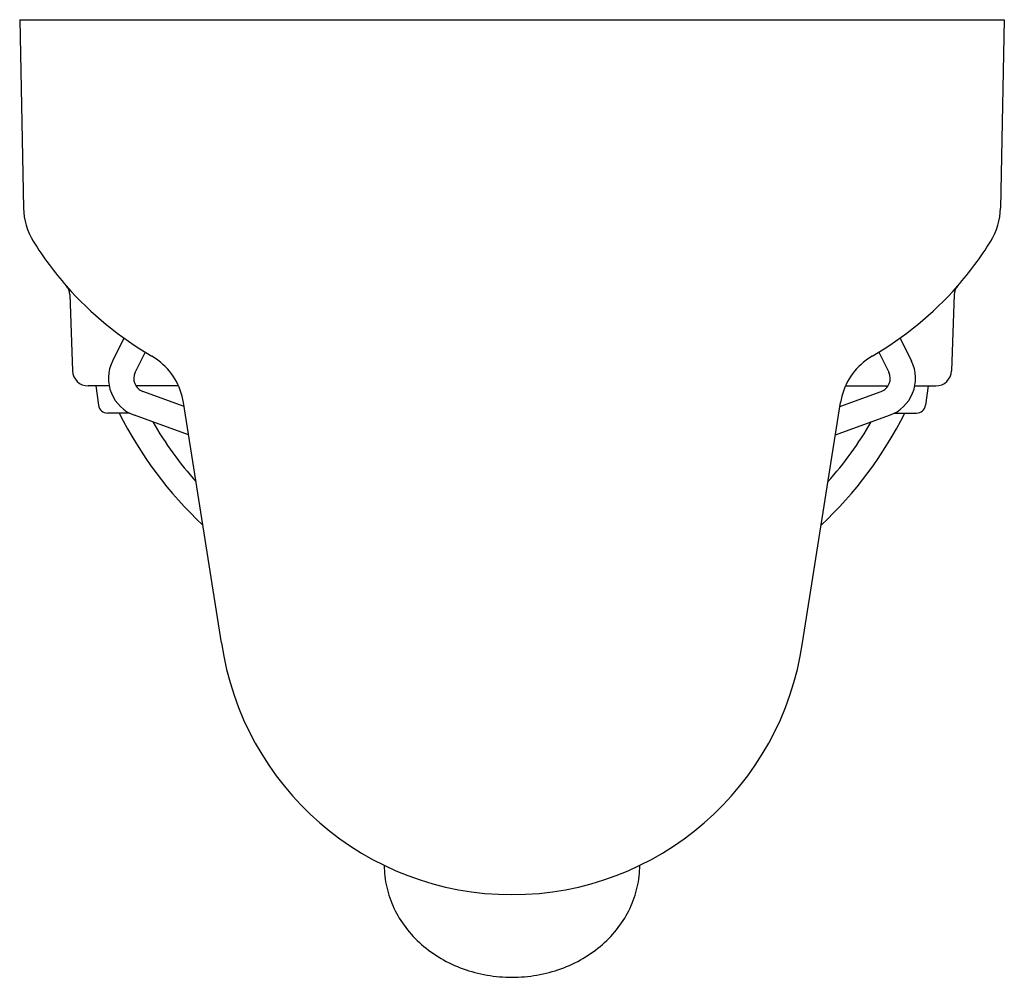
# Model space of a CAD drawing. Header units: millimetres. Extents: x -0.15 to 0.15, y -0.292 to 0.
import ezdxf

# ---------------------------------------------------------------- set-up
doc = ezdxf.new("R2010")
doc.units = ezdxf.units.MM
doc.layers.add('BLOCKS', color=3, linetype='Continuous')

msp = doc.modelspace()

# ---------------------------------------------------------------- linework, layer by layer
at = {"layer": 'BLOCKS', "linetype": 'Continuous'}
for p, q in [((-0.1499999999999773, 0), (-0.1488517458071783, -0.05735560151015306)), ((-0.1499999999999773, 0), (0.1499999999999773, 0)), ((0.1499999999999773, 0), (0.1488517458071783, -0.05735560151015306)), ((-0.134716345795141, -0.08365274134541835), (-0.1338995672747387, -0.1069476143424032)), ((0.134716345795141, -0.08365274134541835), (0.1338995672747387, -0.1069476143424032)), ((-0.1182921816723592, -0.09696849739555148), (-0.121733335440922, -0.1040076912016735)), ((0.1182921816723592, -0.09696849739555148), (0.121733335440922, -0.1040076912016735)), ((-0.1118122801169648, -0.1012677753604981), (-0.1148069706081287, -0.1073936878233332)), ((0.1118122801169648, -0.1012677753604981), (0.1148069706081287, -0.1073936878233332)), ((-0.1227222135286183, -0.1115570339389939), (-0.1291256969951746, -0.1115570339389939)), ((-0.1268305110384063, -0.1115323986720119), (-0.125987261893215, -0.1174351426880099)), ((-0.1015875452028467, -0.1115570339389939), (-0.1145545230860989, -0.1115570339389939)), ((-0.09990247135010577, -0.117762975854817), (-0.1124426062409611, -0.1132330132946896)), ((0.09990247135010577, -0.117762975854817), (0.1124426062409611, -0.1132330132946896)), ((0.1015875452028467, -0.1115570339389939), (0.1145545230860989, -0.1115570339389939)), ((0.1227222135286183, -0.1115570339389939), (0.1291256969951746, -0.1115570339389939)), ((0.1268305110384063, -0.1115323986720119), (0.125987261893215, -0.1174351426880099)), ((-0.0884871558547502, -0.189773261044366), (-0.1000885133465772, -0.1165893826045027)), ((0.0884871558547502, -0.189773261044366), (0.1000885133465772, -0.1165893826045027)), ((-0.1165525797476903, -0.1198275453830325), (-0.1232287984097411, -0.1198275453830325)), ((0.1165525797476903, -0.1198275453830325), (0.1232287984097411, -0.1198275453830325)), ((-0.0985240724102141, -0.1264582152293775), (-0.115061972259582, -0.1204841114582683)), ((0.0985240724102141, -0.1264582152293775), (0.115061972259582, -0.1204841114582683))]:
    msp.add_line(p, q, dxfattribs=at)
msp.add_polyline3d([(-0.0389189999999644, -0.2575560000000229, 0), (-0.03890790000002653, -0.258392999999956, 0), (-0.03887340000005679, -0.2592290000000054, 0), (-0.03881539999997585, -0.2600650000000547, 0), (-0.03873410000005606, -0.260897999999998, 0), (-0.03862930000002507, -0.2617299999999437, 0), (-0.03850130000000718, -0.2625600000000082, 0), (-0.03835010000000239, -0.2633859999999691, 0), (-0.03817579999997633, -0.2642090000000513, 0), (-0.03797840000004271, -0.2650280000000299, 0), (-0.03775819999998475, -0.2658420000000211, 0), (-0.03751520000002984, -0.266651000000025, 0), (-0.03724950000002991, -0.2674550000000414, 0), (-0.03696139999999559, -0.2682529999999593, 0), (-0.03665109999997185, -0.2690450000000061, 0), (-0.03631859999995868, -0.2698289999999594, 0), (-0.0359641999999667, -0.2706070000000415, 0), (-0.03558820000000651, -0.2713760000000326, 0), (-0.03519070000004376, -0.2721370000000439, 0), (-0.03477199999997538, -0.2728889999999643, 0), (-0.03433229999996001, -0.2736320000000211, 0), (-0.03387190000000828, -0.2743659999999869, 0), (-0.0333911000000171, -0.2750889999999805, 0), (-0.03289019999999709, -0.2758019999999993, 0), (-0.03236939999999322, -0.2765040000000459, 0), (-0.03182919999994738, -0.2771940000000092, 0), (-0.03126970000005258, -0.2778720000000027, 0), (-0.03069140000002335, -0.278539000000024, 0), (-0.03009459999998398, -0.2791919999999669, 0), (-0.02947959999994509, -0.2798330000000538, 0), (-0.02884689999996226, -0.2804599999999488, 0), (-0.02819669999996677, -0.2810729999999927, 0), (-0.02752959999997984, -0.2816719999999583, 0), (-0.02684590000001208, -0.2822569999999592, 0), (-0.02614600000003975, -0.2828269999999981, 0), (-0.0254303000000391, -0.2833819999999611, 0), (-0.02469929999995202, -0.2839209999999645, 0), (-0.02395339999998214, -0.2844440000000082, 0), (-0.02319309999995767, -0.2849509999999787, 0), (-0.02241879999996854, -0.2854409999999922, 0), (-0.02163099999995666, -0.285915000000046, 0), (-0.02083010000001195, -0.2863710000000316, 0), (-0.02001670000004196, -0.2868109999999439, 0), (-0.01919120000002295, -0.2872320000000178, 0), (-0.01835410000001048, -0.287636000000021, 0), (-0.01750600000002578, -0.2880209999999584, 0), (-0.01664730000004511, -0.2883890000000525, 0), (-0.015778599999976, -0.2887369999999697, 0), (-0.01490039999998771, -0.289067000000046, 0), (-0.01401310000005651, -0.2893780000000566, 0), (-0.01311750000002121, -0.2896700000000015, 0), (-0.01221390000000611, -0.2899419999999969, 0), (-0.01130299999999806, -0.2901950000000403, 0), (-0.01038519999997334, -0.2904280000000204, 0), (-0.00946121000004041, -0.2906420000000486, 0), (-0.008531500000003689, -0.2908350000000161, 0), (-0.007596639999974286, -0.2910090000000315, 0), (-0.006657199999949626, -0.2911619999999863, 0), (-0.005713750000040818, -0.2912949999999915, 0), (-0.004766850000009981, -0.2914070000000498, 0), (-0.003817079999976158, -0.2915000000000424, 0), (-0.002865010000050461, -0.2915719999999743, 0), (-0.001911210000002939, -0.2916229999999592, 0), (-0.0009562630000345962, -0.2916539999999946, 0), (-7.365099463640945e-07, -0.2916639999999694, 0), (0.0009547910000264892, -0.2916539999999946, 0), (0.001909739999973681, -0.2916229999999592, 0), (0.002863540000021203, -0.2915719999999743, 0), (0.003815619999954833, -0.2915000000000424, 0), (0.004765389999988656, -0.2914080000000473, 0), (0.005712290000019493, -0.2912949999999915, 0), (0.00665575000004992, -0.2911619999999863, 0), (0.007595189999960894, -0.2910090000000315, 0), (0.00853005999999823, -0.2908350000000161, 0), (0.009459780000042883, -0.2906420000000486, 0), (0.01038379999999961, -0.2904280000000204, 0), (0.01130160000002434, -0.2901950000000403, 0), (0.01221250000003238, -0.2899419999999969, 0), (0.01311610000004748, -0.2896700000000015, 0), (0.01401180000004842, -0.2893780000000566, 0), (0.01489900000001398, -0.2890680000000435, 0), (0.01577720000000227, -0.2887379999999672, 0), (0.01664600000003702, -0.2883890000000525, 0), (0.01750470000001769, -0.2880219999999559, 0), (0.01835280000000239, -0.287636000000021, 0), (0.01918990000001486, -0.2872330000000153, 0), (0.02001540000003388, -0.2868109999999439, 0), (0.02082889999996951, -0.286372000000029, 0), (0.0216298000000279, -0.285915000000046, 0), (0.02241760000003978, -0.2854419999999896, 0), (0.02319190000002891, -0.2849509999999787, 0), (0.02395230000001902, -0.2844440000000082, 0), (0.0246981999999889, -0.2839209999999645, 0), (0.02542919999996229, -0.2833819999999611, 0), (0.02614489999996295, -0.2828279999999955, 0), (0.02684480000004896, -0.2822579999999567, 0), (0.02752859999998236, -0.2816729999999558, 0), (0.02819569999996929, -0.2810739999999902, 0), (0.02884589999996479, -0.2804609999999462, 0), (0.02947859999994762, -0.2798330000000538, 0), (0.03009359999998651, -0.2791929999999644, 0), (0.03069049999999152, -0.278539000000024, 0), (0.03126880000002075, -0.2778730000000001, 0), (0.03182830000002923, -0.2771950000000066, 0), (0.03236860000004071, -0.2765040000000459, 0), (0.03288940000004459, -0.2758029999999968, 0), (0.03339040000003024, -0.275089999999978, 0), (0.03387120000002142, -0.2743669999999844, 0), (0.03433159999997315, -0.2736330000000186, 0), (0.03477129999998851, -0.2728899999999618, 0), (0.03519010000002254, -0.2721380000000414, 0), (0.03558759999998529, -0.2713770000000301, 0), (0.0359637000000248, -0.2706080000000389, 0), (0.03631810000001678, -0.2698299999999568, 0), (0.03665060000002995, -0.2690460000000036, 0), (0.03696100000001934, -0.2682539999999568, 0), (0.03724910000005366, -0.2674560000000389, 0), (0.03751480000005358, -0.2666520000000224, 0), (0.0377578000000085, -0.2658430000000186, 0), (0.0379781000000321, -0.2650290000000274, 0), (0.03817549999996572, -0.2642100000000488, 0), (0.03834989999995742, -0.2633869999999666, 0), (0.03850109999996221, -0.2625600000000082, 0), (0.03862919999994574, -0.2617310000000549, 0), (0.03873390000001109, -0.2608989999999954, 0), (0.03881530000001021, -0.2600650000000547, 0), (0.03887329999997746, -0.2592300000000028, 0), (0.03890790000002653, -0.2583939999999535, 0), (0.0389189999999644, -0.2575570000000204, 0)], dxfattribs=at)
for centre, radius, start, end in [((-0.1289523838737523, -0.05695721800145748), 0.0199033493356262, 181.1469033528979, 211.8090953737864), ((0.1289523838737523, -0.05695721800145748), 0.0199033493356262, 328.1909046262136, 358.8530966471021), ((-0.05779780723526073, -0.0128238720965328), 0.103633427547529, 211.8090953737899, 221.2595263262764), ((0.05779780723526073, -0.0128238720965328), 0.103633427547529, 318.7404736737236, 328.1909046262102), ((-0.05779780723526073, -0.0128238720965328), 0.103633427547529, 221.2595263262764, 239.9034470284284), ((-0.1386945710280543, -0.08379222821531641), 0.0039806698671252, 2.008115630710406, 41.25952632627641), ((0.05779780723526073, -0.0128238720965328), 0.103633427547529, 300.0965529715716, 318.7404736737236), ((0.1386945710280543, -0.08379222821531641), 0.0039806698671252, 138.7404736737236, 177.9918843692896), ((-0.1110046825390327, -0.1092524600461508), 0.0119420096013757, 153.9480148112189, 250.1383975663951), ((-0.1197463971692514, -0.1197056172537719), 0.0199033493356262, 53.35732940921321, 59.90344702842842), ((-0.1197463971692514, -0.1197056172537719), 0.0199033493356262, 9.00776699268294, 53.35732940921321), ((0.1197463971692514, -0.1197056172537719), 0.0199033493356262, 126.6426705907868, 170.9922330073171), ((0.1197463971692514, -0.1197056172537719), 0.0199033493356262, 120.0965529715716, 126.6426705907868), ((0.1110046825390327, -0.1092524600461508), 0.0119420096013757, 289.8616024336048, 26.05198518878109), ((-0.1291256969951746, -0.10678023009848), 0.0047768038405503, 182.008115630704, 270), ((-0.1110046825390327, -0.1092524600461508), 0.0042323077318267, 153.9480148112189, 250.1383975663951), ((0.1110046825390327, -0.1092524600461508), 0.0042323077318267, 289.8616024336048, 26.05198518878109), ((0.1291256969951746, -0.10678023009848), 0.0047768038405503, 270, 357.9918843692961), ((-0.1232287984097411, -0.1170410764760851), 0.0027864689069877, 188.130102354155, 270), ((-0.01039624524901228, -0.0647783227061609), 0.122364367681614, 206.7359541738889, 226.7991650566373), ((0.01039624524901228, -0.0647783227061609), 0.122364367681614, 313.2008349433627, 333.2640458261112), ((0.1232287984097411, -0.1170410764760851), 0.0027864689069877, 270, 351.869897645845), ((-0.01039624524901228, -0.0647783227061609), 0.114654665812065, 210.2331261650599, 221.5084063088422), ((0.01039624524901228, -0.0647783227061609), 0.114654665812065, 318.4915936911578, 329.7668738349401), ((-4.840471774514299e-07, -0.1770907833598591), 0.0893918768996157, 188.1563623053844, 351.8436376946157)]:
    msp.add_arc(centre, radius, start, end, dxfattribs=at)

doc.saveas('drawing.dxf')
